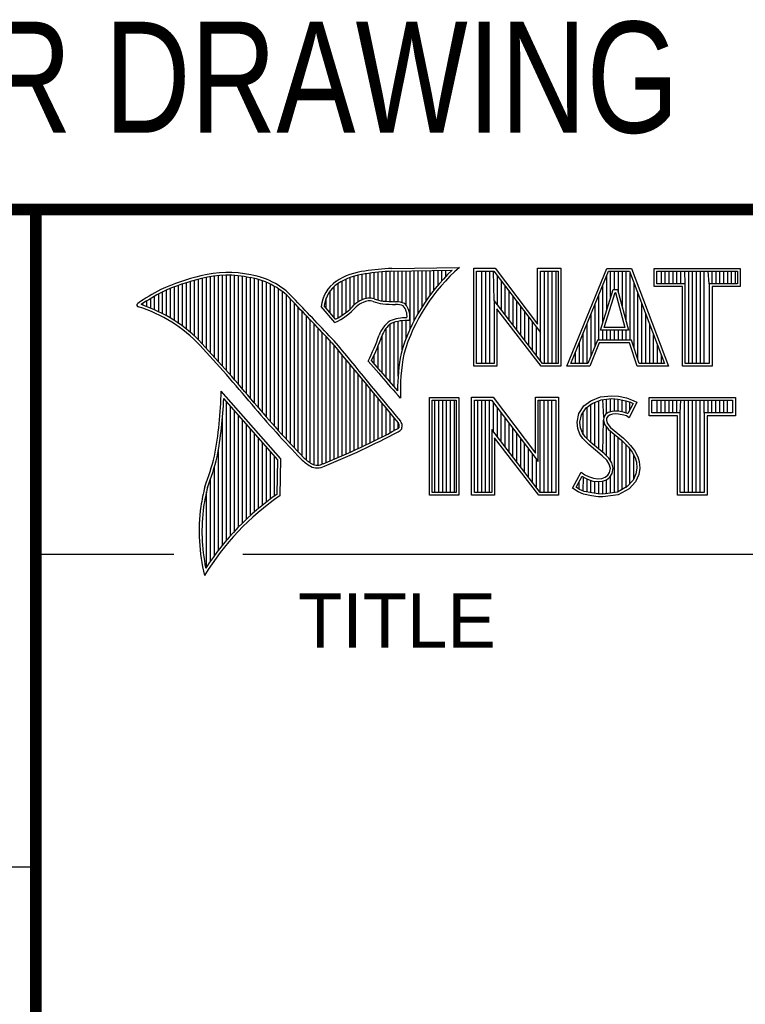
# Model space of a CAD drawing. Header units: inches. Extents: x 0 to 22, y 0 to 17.
# Tile 41 of 56: x 16.3 to 17.6, y 1.6 to 3.3. Entities that reach past the tile are written whole.
import ezdxf

# ---------------------------------------------------------------- set-up
doc = ezdxf.new("R2010")
doc.units = ezdxf.units.IN
doc.header["$LTSCALE"] = 1.21
doc.header["$MEASUREMENT"] = 0
doc.layers.get('0').update_dxf_attribs({"linetype": 'CONTINUOUS'})
doc.layers.add('NOTE', color=7, linetype='CONTINUOUS')
doc.styles.get("Standard").update_dxf_attribs({"font": 'txt', "width": 0.8})
doc.styles.add('TEXTSTYLE_2', font='txt')

# ---------------------------------------------------------------- blocks, each defined once
blk = doc.blocks.new('*T13')
at = {"color": 2, "linetype": 'Continuous'}
for p, q in [((0, 0), (5.13, 0)), ((0, 0), (0, -1.71)), ((5.13, 0), (5.13, -1.71)), ((0, -1.71), (5.13, -1.71))]:
    blk.add_line(p, q, dxfattribs=at)
at = {"layer": 'NOTE', "color": 7, "linetype": 'Continuous', "insert": (2.565, -1.145), "char_height": 0.2, "width": 2.24, "attachment_point": 2, "line_spacing_factor": 0.9}
blk.add_mtext('NI 950X', dxfattribs=at)

msp = doc.modelspace()

# ---------------------------------------------------------------- linework, layer by layer
at = {"color": 2, "linetype": 'Continuous'}
for p, q in [((16.375, 2.96), (21.5, 2.96)), ((16.6943, 2.6918), (16.6943, 2.8472)), ((16.7011, 2.6841), (16.7011, 2.8474)), ((16.708, 2.6764), (16.708, 2.8474)), ((16.7148, 2.6685), (16.7148, 2.847)), ((16.9264, 2.8018), (16.9264, 2.8477)), ((16.9332, 2.8053), (16.9332, 2.849)), ((16.9401, 2.8077), (16.9401, 2.8499)), ((16.9469, 2.8082), (16.9469, 2.8509)), ((16.9537, 2.8069), (16.9537, 2.8518)), ((16.9606, 2.8048), (16.9606, 2.8525)), ((16.9674, 2.8034), (16.9674, 2.8531)), ((16.9742, 2.8027), (16.9742, 2.8536)), ((16.981, 2.8023), (16.981, 2.854)), ((16.9838, 2.8589), (17.0997, 2.8607)), ((16.9839, 2.8541), (17.087, 2.8557)), ((16.9879, 2.802), (16.9879, 2.8542)), ((16.9947, 2.8019), (16.9947, 2.8543)), ((17.0015, 2.8005), (17.0015, 2.8544)), ((17.0083, 2.7963), (17.0083, 2.8545)), ((17.0152, 2.755), (17.0152, 2.8546)), ((17.022, 2.7691), (17.022, 2.8547)), ((17.0288, 2.7817), (17.0288, 2.8548)), ((17.0357, 2.7931), (17.0357, 2.8549)), ((17.0425, 2.8035), (17.0425, 2.855)), ((17.0493, 2.8131), (17.0493, 2.8551)), ((17.0561, 2.822), (17.0561, 2.8552)), ((17.063, 2.8303), (17.063, 2.8553)), ((17.0698, 2.8381), (17.0698, 2.8554)), ((17.0766, 2.8454), (17.0766, 2.8555)), ((17.1243, 2.8592), (17.1609, 2.8592)), ((17.1243, 2.6915), (17.1243, 2.8592)), ((17.1291, 2.8543), (17.1585, 2.8543)), ((17.1291, 2.6963), (17.1291, 2.8543)), ((17.1381, 2.6963), (17.1381, 2.8543)), ((17.1447, 2.6963), (17.1447, 2.8543)), ((17.1514, 2.6963), (17.1514, 2.8543)), ((17.1589, 2.8042), (17.1581, 2.8543)), ((17.1585, 2.8543), (17.2383, 2.7492)), ((17.1609, 2.8592), (17.2334, 2.7636)), ((17.2334, 2.8592), (17.2732, 2.8592)), ((17.2334, 2.7636), (17.2334, 2.8592)), ((17.2383, 2.8543), (17.2684, 2.8543)), ((17.2383, 2.7492), (17.2383, 2.8543)), ((17.2449, 2.6963), (17.2449, 2.8543)), ((17.2515, 2.6963), (17.2515, 2.8543)), ((17.2582, 2.6963), (17.2582, 2.8543)), ((17.2649, 2.6963), (17.2649, 2.8543)), ((17.2684, 2.8543), (17.2684, 2.6963)), ((17.2732, 2.8592), (17.2732, 2.6915)), ((17.2831, 2.6915), (17.3516, 2.8591)), ((17.2903, 2.6964), (17.3548, 2.8542)), ((17.3516, 2.8591), (17.3938, 2.8591)), ((17.3548, 2.8542), (17.3905, 2.8542)), ((17.3583, 2.8098), (17.3583, 2.8542)), ((17.365, 2.8228), (17.365, 2.8542)), ((17.3717, 2.817), (17.3717, 2.8542)), ((17.3784, 2.7925), (17.3784, 2.8542)), ((17.385, 2.7679), (17.385, 2.8542)), ((17.3905, 2.8542), (17.4504, 2.6964)), ((17.3917, 2.7364), (17.3917, 2.851)), ((17.3938, 2.8591), (17.4574, 2.6915)), ((17.4327, 2.8591), (17.5802, 2.8591)), ((17.4327, 2.8278), (17.4327, 2.8591)), ((17.4375, 2.8542), (17.5753, 2.8542)), ((17.4375, 2.8327), (17.4375, 2.8542)), ((17.4451, 2.8327), (17.4451, 2.8542)), ((17.4518, 2.8327), (17.4518, 2.8542)), ((17.4585, 2.8327), (17.4585, 2.8542)), ((17.4652, 2.8327), (17.4652, 2.8542)), ((17.4718, 2.8327), (17.4718, 2.8542)), ((17.4785, 2.8327), (17.4785, 2.8542)), ((17.4859, 2.8327), (17.4852, 2.8542)), ((17.4919, 2.6964), (17.4919, 2.8542)), ((17.4985, 2.6964), (17.4985, 2.8542)), ((17.5052, 2.6964), (17.5052, 2.8542)), ((17.5119, 2.6964), (17.5119, 2.8542)), ((17.5186, 2.6964), (17.5186, 2.8542)), ((17.5269, 2.8327), (17.5252, 2.8542)), ((17.5319, 2.8327), (17.5319, 2.8542)), ((17.5386, 2.8327), (17.5386, 2.8542)), ((17.5453, 2.8327), (17.5453, 2.8542)), ((17.5519, 2.8327), (17.5519, 2.8542)), ((17.5586, 2.8327), (17.5586, 2.8542)), ((17.5653, 2.8327), (17.5653, 2.8542)), ((17.572, 2.8327), (17.572, 2.8542)), ((17.5753, 2.8542), (17.5753, 2.8327)), ((17.5802, 2.8591), (17.5802, 2.8278)), ((16.6192, 2.765), (16.6192, 2.8301)), ((16.626, 2.7601), (16.626, 2.8325)), ((16.6329, 2.7549), (16.6329, 2.8347)), ((16.6397, 2.7492), (16.6397, 2.8367)), ((16.6465, 2.7431), (16.6465, 2.8386)), ((16.6533, 2.7366), (16.6533, 2.8403)), ((16.6602, 2.7295), (16.6602, 2.8419)), ((16.667, 2.7221), (16.667, 2.8435)), ((16.6738, 2.7146), (16.6738, 2.8449)), ((16.6806, 2.707), (16.6806, 2.8459)), ((16.6875, 2.6995), (16.6875, 2.8467)), ((16.7216, 2.6607), (16.7216, 2.8465)), ((16.7284, 2.6527), (16.7284, 2.8456)), ((16.7353, 2.6447), (16.7353, 2.8445)), ((16.7421, 2.6366), (16.7421, 2.8431)), ((16.7489, 2.6285), (16.7489, 2.8417)), ((16.7557, 2.6204), (16.7557, 2.84)), ((16.7626, 2.6125), (16.7626, 2.8378)), ((16.7694, 2.6046), (16.7694, 2.8352)), ((16.7762, 2.5968), (16.7762, 2.8321)), ((16.8923, 2.7747), (16.8923, 2.8335)), ((16.8991, 2.7788), (16.8991, 2.8375)), ((16.9059, 2.7837), (16.9059, 2.8408)), ((16.9128, 2.7896), (16.9128, 2.8436)), ((16.9196, 2.7966), (16.9196, 2.8459)), ((17.1648, 2.7965), (17.1648, 2.8461)), ((17.1714, 2.7879), (17.1714, 2.8373)), ((17.345, 2.7666), (17.345, 2.8302)), ((17.3517, 2.7882), (17.3517, 2.8465)), ((17.3984, 2.7232), (17.3984, 2.8334)), ((17.4859, 2.8327), (17.4375, 2.8327)), ((17.4859, 2.6964), (17.4859, 2.8327)), ((17.5753, 2.8327), (17.5269, 2.8327)), ((17.5269, 2.8327), (17.5269, 2.6964)), ((16.5851, 2.7849), (16.5851, 2.8154)), ((16.5919, 2.7815), (16.5919, 2.819)), ((16.5987, 2.7778), (16.5987, 2.8221)), ((16.6055, 2.7738), (16.6055, 2.8249)), ((16.6124, 2.7696), (16.6124, 2.8276)), ((16.7831, 2.5891), (16.7831, 2.8284)), ((16.7899, 2.5815), (16.7899, 2.8242)), ((16.7967, 2.5739), (16.7967, 2.8193)), ((16.8035, 2.5665), (16.8035, 2.8136)), ((16.8786, 2.783), (16.8786, 2.8206)), ((16.8855, 2.7749), (16.8855, 2.8281)), ((17.1781, 2.7792), (17.1781, 2.8285)), ((17.1848, 2.7705), (17.1848, 2.8197)), ((17.3383, 2.7364), (17.3383, 2.8138)), ((17.3409, 2.7533), (17.3624, 2.8228)), ((17.3475, 2.7581), (17.3659, 2.8179)), ((17.3624, 2.8228), (17.3701, 2.8228)), ((17.3659, 2.8179), (17.3664, 2.8179)), ((17.3664, 2.8179), (17.3827, 2.7581)), ((17.3701, 2.8228), (17.389, 2.7533)), ((17.4051, 2.7034), (17.4051, 2.8158)), ((17.481, 2.8278), (17.4327, 2.8278)), ((17.481, 2.6915), (17.481, 2.8278)), ((17.5802, 2.8278), (17.5318, 2.8278)), ((17.5318, 2.8278), (17.5318, 2.6915)), ((16.5578, 2.796), (16.5578, 2.7989)), ((16.5646, 2.7936), (16.5646, 2.8033)), ((16.5714, 2.7909), (16.5714, 2.8075)), ((16.5782, 2.788), (16.5782, 2.8116)), ((16.8104, 2.5591), (16.8104, 2.807)), ((16.8172, 2.5519), (16.8172, 2.7996)), ((16.8718, 2.791), (16.8718, 2.8085)), ((17.2418, 2.6963), (17.1589, 2.8042)), ((17.1589, 2.8042), (17.1589, 2.6963)), ((17.1915, 2.7618), (17.1915, 2.8109)), ((17.1981, 2.7531), (17.1981, 2.8021)), ((17.3316, 2.7267), (17.3316, 2.7975)), ((17.4118, 2.6964), (17.4118, 2.7982)), ((16.824, 2.5447), (16.824, 2.7924)), ((16.8308, 2.5375), (16.8308, 2.7853)), ((16.8864, 2.7664), (16.8632, 2.7937)), ((16.8877, 2.7723), (16.8682, 2.7952)), ((17.2395, 2.6915), (17.1637, 2.7899)), ((17.1637, 2.7899), (17.1637, 2.6915)), ((17.2048, 2.7445), (17.2048, 2.7933)), ((17.2115, 2.7358), (17.2115, 2.7845)), ((17.325, 2.7101), (17.325, 2.7812)), ((17.4184, 2.6964), (17.4184, 2.7806)), ((16.8377, 2.5314), (16.8377, 2.7781)), ((16.8445, 2.5262), (16.8445, 2.7709)), ((16.8513, 2.523), (16.8513, 2.7637)), ((16.981, 2.664), (16.981, 2.7634)), ((16.9879, 2.6563), (16.9879, 2.7665)), ((16.9947, 2.6748), (16.9947, 2.7683)), ((17.0015, 2.7195), (17.0015, 2.7694)), ((17.0083, 2.7388), (17.0083, 2.7698)), ((17.2182, 2.7271), (17.2182, 2.7757)), ((17.2248, 2.7184), (17.2248, 2.7669)), ((17.3183, 2.6964), (17.3183, 2.7648)), ((17.4251, 2.6964), (17.4251, 2.763)), ((16.8581, 2.5224), (16.8581, 2.7565)), ((16.865, 2.5241), (16.865, 2.7493)), ((16.9742, 2.672), (16.9742, 2.7568)), ((17.2315, 2.7098), (17.2315, 2.7581)), ((17.2382, 2.7011), (17.2383, 2.7492)), ((17.3116, 2.6964), (17.3116, 2.7485)), ((17.389, 2.7533), (17.3409, 2.7533)), ((17.345, 2.7364), (17.345, 2.7533)), ((17.3827, 2.7581), (17.3475, 2.7581)), ((17.3517, 2.7364), (17.3517, 2.7533)), ((17.3583, 2.7364), (17.3583, 2.7533)), ((17.365, 2.7364), (17.365, 2.7533)), ((17.3717, 2.7364), (17.3717, 2.7533)), ((17.3784, 2.7364), (17.3784, 2.7533)), ((17.385, 2.7364), (17.385, 2.7533)), ((16.8718, 2.527), (16.8718, 2.7421)), ((16.8786, 2.5298), (16.8786, 2.7348)), ((16.9674, 2.6802), (16.9674, 2.7444)), ((17.3049, 2.6964), (17.3049, 2.7322)), ((17.3356, 2.7364), (17.3195, 2.6964)), ((17.3388, 2.7316), (17.3228, 2.6915)), ((17.394, 2.7364), (17.3356, 2.7364)), ((17.3905, 2.7316), (17.3388, 2.7316)), ((17.4039, 2.6915), (17.3905, 2.7316)), ((17.4074, 2.6964), (17.394, 2.7364)), ((17.4318, 2.6964), (17.4318, 2.7455)), ((16.8855, 2.5327), (16.8855, 2.727)), ((16.8923, 2.5356), (16.8923, 2.7187)), ((16.9606, 2.6882), (16.9606, 2.7266)), ((17.2983, 2.6964), (17.2983, 2.7158)), ((17.4385, 2.6964), (17.4385, 2.7279)), ((16.8991, 2.5385), (16.8991, 2.7104)), ((16.9059, 2.5415), (16.9059, 2.7022)), ((16.9616, 2.6797), (16.9434, 2.7005)), ((16.9653, 2.6828), (16.9492, 2.7013)), ((16.9537, 2.696), (16.9537, 2.7109)), ((17.1589, 2.6963), (17.1291, 2.6963)), ((17.2684, 2.6963), (17.2418, 2.6963)), ((17.3195, 2.6964), (17.2903, 2.6964)), ((17.4504, 2.6964), (17.4074, 2.6964)), ((17.4451, 2.6964), (17.4451, 2.7103)), ((17.5269, 2.6964), (17.4859, 2.6964)), ((16.9128, 2.5446), (16.9128, 2.6939)), ((16.9196, 2.5477), (16.9196, 2.6856)), ((17.1637, 2.6915), (17.1243, 2.6915)), ((17.2732, 2.6915), (17.2395, 2.6915)), ((17.3228, 2.6915), (17.2831, 2.6915)), ((17.4574, 2.6915), (17.4039, 2.6915)), ((17.5318, 2.6915), (17.481, 2.6915)), ((16.9264, 2.5508), (16.9264, 2.6774)), ((16.9332, 2.554), (16.9332, 2.6691)), ((16.7939, 2.533), (16.6919, 2.6489)), ((16.9401, 2.5573), (16.9401, 2.6608)), ((16.9469, 2.5606), (16.9469, 2.6526)), ((16.789, 2.5312), (16.6964, 2.6365)), ((16.7011, 2.3939), (16.7011, 2.6311)), ((16.9537, 2.5639), (16.9537, 2.6443)), ((16.9606, 2.5673), (16.9606, 2.6361)), ((16.999, 2.637), (16.9946, 2.6418)), ((17.0482, 2.6383), (17.0988, 2.6383)), ((17.0482, 2.4708), (17.0482, 2.6383)), ((17.0531, 2.6334), (17.0939, 2.6334)), ((17.0531, 2.4756), (17.0531, 2.6334)), ((17.0577, 2.4756), (17.0577, 2.6334)), ((17.0644, 2.4756), (17.0644, 2.6334)), ((17.071, 2.4756), (17.071, 2.6334)), ((17.0777, 2.4756), (17.0777, 2.6334)), ((17.0844, 2.4756), (17.0844, 2.6334)), ((17.0911, 2.4756), (17.0911, 2.6334)), ((17.0939, 2.6334), (17.0939, 2.4756)), ((17.0988, 2.6383), (17.0988, 2.4708)), ((17.1205, 2.6385), (17.1571, 2.6385)), ((17.1205, 2.4708), (17.1205, 2.6385)), ((17.1253, 2.6336), (17.1547, 2.6336)), ((17.1253, 2.4756), (17.1253, 2.6336)), ((17.1311, 2.4756), (17.1311, 2.6336)), ((17.1378, 2.4756), (17.1378, 2.6336)), ((17.1445, 2.4756), (17.1445, 2.6336)), ((17.1511, 2.4756), (17.1511, 2.6336)), ((17.1547, 2.6336), (17.2345, 2.5284)), ((17.1571, 2.6385), (17.2296, 2.5429)), ((17.1578, 2.5799), (17.1578, 2.6295)), ((17.2296, 2.6385), (17.2694, 2.6385)), ((17.2296, 2.5429), (17.2296, 2.6385)), ((17.2345, 2.6336), (17.2646, 2.6336)), ((17.2345, 2.5284), (17.2345, 2.6336)), ((17.2379, 2.4756), (17.2379, 2.6336)), ((17.2446, 2.4756), (17.2446, 2.6336)), ((17.2513, 2.4756), (17.2513, 2.6336)), ((17.2579, 2.4756), (17.2579, 2.6336)), ((17.2646, 2.6336), (17.2646, 2.4756)), ((17.2694, 2.6385), (17.2694, 2.4708)), ((17.3127, 2.6238), (17.3245, 2.6324)), ((17.3162, 2.6204), (17.3269, 2.6281)), ((17.3245, 2.6324), (17.3412, 2.639)), ((17.3269, 2.6281), (17.3424, 2.6343)), ((17.3314, 2.5555), (17.3314, 2.6299)), ((17.338, 2.5499), (17.338, 2.6326)), ((17.3412, 2.639), (17.3596, 2.641)), ((17.3424, 2.6343), (17.3597, 2.6362)), ((17.3466, 2.6041), (17.3447, 2.6345)), ((17.3514, 2.6103), (17.3514, 2.6353)), ((17.3581, 2.6135), (17.3581, 2.636)), ((17.3596, 2.641), (17.372, 2.6402)), ((17.3597, 2.6362), (17.3713, 2.6354)), ((17.3647, 2.6146), (17.3647, 2.6358)), ((17.3713, 2.6354), (17.3843, 2.6326)), ((17.3714, 2.6146), (17.3714, 2.6353)), ((17.372, 2.6402), (17.3856, 2.6373)), ((17.3781, 2.6134), (17.3781, 2.6339)), ((17.3843, 2.6326), (17.3921, 2.6299)), ((17.3848, 2.6117), (17.3848, 2.6324)), ((17.3856, 2.6373), (17.3939, 2.6344)), ((17.4031, 2.6301), (17.3899, 2.6036)), ((17.3914, 2.6176), (17.3914, 2.6301)), ((17.3921, 2.6299), (17.3966, 2.6278)), ((17.3939, 2.6344), (17.4031, 2.6301)), ((17.4242, 2.6383), (17.5717, 2.6383)), ((17.4242, 2.607), (17.4242, 2.6383)), ((17.429, 2.6334), (17.5669, 2.6334)), ((17.429, 2.6119), (17.429, 2.6334)), ((17.4382, 2.6119), (17.4382, 2.6334)), ((17.4448, 2.6119), (17.4448, 2.6334)), ((17.4515, 2.6119), (17.4515, 2.6334)), ((17.4582, 2.6119), (17.4582, 2.6334)), ((17.4649, 2.6119), (17.4649, 2.6334)), ((17.4716, 2.6119), (17.4716, 2.6334)), ((17.4774, 2.6119), (17.4782, 2.6334)), ((17.4849, 2.4756), (17.4849, 2.6334)), ((17.4916, 2.4756), (17.4916, 2.6334)), ((17.4983, 2.4756), (17.4983, 2.6334)), ((17.5049, 2.4756), (17.5049, 2.6334)), ((17.5116, 2.4756), (17.5116, 2.6334)), ((17.5185, 2.6119), (17.5183, 2.6334)), ((17.525, 2.6119), (17.525, 2.6334)), ((17.5316, 2.6119), (17.5316, 2.6334)), ((17.5383, 2.6119), (17.5383, 2.6334)), ((17.545, 2.6119), (17.545, 2.6334)), ((17.5517, 2.6119), (17.5517, 2.6334)), ((17.5583, 2.6119), (17.5583, 2.6334)), ((17.5669, 2.6334), (17.5669, 2.6119)), ((17.5717, 2.6383), (17.5717, 2.607)), ((16.708, 2.4018), (16.708, 2.6233)), ((16.7148, 2.4093), (16.7148, 2.6156)), ((16.9674, 2.5708), (16.9674, 2.6278)), ((16.9742, 2.5743), (16.9742, 2.6195)), ((16.981, 2.5778), (16.981, 2.6113)), ((17.1645, 2.5712), (17.1645, 2.6207)), ((17.1712, 2.5625), (17.1712, 2.6119)), ((17.3037, 2.6105), (17.3127, 2.6238)), ((17.3083, 2.6086), (17.3162, 2.6204)), ((17.3113, 2.5744), (17.3113, 2.6131)), ((17.318, 2.5677), (17.318, 2.6217)), ((17.3247, 2.561), (17.3247, 2.6265)), ((17.3543, 2.6124), (17.3497, 2.609)), ((17.3604, 2.6142), (17.3543, 2.6124)), ((17.3664, 2.6148), (17.3604, 2.6142)), ((17.3726, 2.6145), (17.3664, 2.6148)), ((17.3819, 2.6126), (17.3726, 2.6145)), ((17.3873, 2.6109), (17.3819, 2.6126)), ((17.3966, 2.6278), (17.3879, 2.6106)), ((17.4774, 2.6119), (17.429, 2.6119)), ((17.4774, 2.4756), (17.4774, 2.6119)), ((17.5669, 2.6119), (17.5185, 2.6119)), ((17.5185, 2.6119), (17.5185, 2.4756)), ((16.6943, 2.3857), (16.6943, 2.603)), ((16.7216, 2.4165), (16.7216, 2.6078)), ((16.7284, 2.4233), (16.7284, 2.6001)), ((16.9879, 2.5814), (16.9879, 2.603)), ((16.9947, 2.5853), (16.9947, 2.5948)), ((17.1778, 2.5539), (17.1778, 2.6031)), ((17.1845, 2.5452), (17.1845, 2.5943)), ((17.3009, 2.5961), (17.3037, 2.6105)), ((17.302, 2.5852), (17.3009, 2.5961)), ((17.3058, 2.5959), (17.3083, 2.6086)), ((17.3068, 2.5863), (17.3058, 2.5959)), ((17.3447, 2.5443), (17.3461, 2.5993)), ((17.3466, 2.6041), (17.3461, 2.5993)), ((17.3461, 2.5993), (17.3477, 2.5922)), ((17.3497, 2.609), (17.3466, 2.6041)), ((17.3513, 2.6025), (17.351, 2.5996)), ((17.351, 2.5996), (17.3521, 2.5944)), ((17.3533, 2.6056), (17.3513, 2.6025)), ((17.3521, 2.5944), (17.3582, 2.5869)), ((17.3565, 2.6079), (17.3533, 2.6056)), ((17.3614, 2.6094), (17.3565, 2.6079)), ((17.3665, 2.6099), (17.3614, 2.6094)), ((17.372, 2.6097), (17.3665, 2.6099)), ((17.3807, 2.6079), (17.372, 2.6097)), ((17.3853, 2.6065), (17.3807, 2.6079)), ((17.3899, 2.6036), (17.3853, 2.6065)), ((17.3879, 2.6106), (17.3873, 2.6109)), ((17.4726, 2.607), (17.4242, 2.607)), ((17.4726, 2.4708), (17.4726, 2.607)), ((17.5717, 2.607), (17.5233, 2.607)), ((17.5233, 2.607), (17.5233, 2.4708)), ((16.7353, 2.4299), (16.7353, 2.5923)), ((16.7421, 2.4363), (16.7421, 2.5846)), ((17.238, 2.4756), (17.1551, 2.5834)), ((17.1551, 2.5834), (17.1551, 2.4756)), ((17.1912, 2.5365), (17.1912, 2.5855)), ((17.3058, 2.5754), (17.302, 2.5852)), ((17.3101, 2.5777), (17.3068, 2.5863)), ((17.3147, 2.571), (17.3101, 2.5777)), ((17.3477, 2.5922), (17.3547, 2.5835)), ((17.3514, 2.5381), (17.3514, 2.5876)), ((17.3547, 2.5835), (17.3771, 2.5649)), ((17.3581, 2.5298), (17.3581, 2.5807)), ((17.3582, 2.5869), (17.3804, 2.5685)), ((16.7489, 2.4424), (16.7489, 2.5768)), ((16.7557, 2.4482), (16.7557, 2.569)), ((16.7626, 2.4538), (16.7626, 2.5613)), ((17.2356, 2.4708), (17.1599, 2.5692)), ((17.1599, 2.5692), (17.1599, 2.4708)), ((17.1979, 2.5278), (17.1979, 2.5767)), ((17.2045, 2.5192), (17.2045, 2.5679)), ((17.3109, 2.5679), (17.3058, 2.5754)), ((17.3153, 2.5636), (17.3109, 2.5679)), ((17.3243, 2.5614), (17.3147, 2.571)), ((17.321, 2.5578), (17.3153, 2.5636)), ((17.3474, 2.5421), (17.3243, 2.5614)), ((17.3647, 2.4755), (17.3647, 2.5752)), ((17.3714, 2.4763), (17.3714, 2.5696)), ((17.3771, 2.5649), (17.383, 2.559)), ((17.3781, 2.4808), (17.3781, 2.5639)), ((17.3804, 2.5685), (17.3864, 2.5624)), ((17.3864, 2.5624), (17.3925, 2.5561)), ((16.6875, 2.377), (16.6875, 2.5502)), ((16.7694, 2.4592), (16.7694, 2.5535)), ((16.7762, 2.4644), (16.7762, 2.5458)), ((17.2112, 2.5105), (17.2112, 2.5591)), ((17.2179, 2.5018), (17.2179, 2.5503)), ((17.3441, 2.5385), (17.321, 2.5578)), ((17.383, 2.559), (17.3888, 2.5529)), ((17.3848, 2.4834), (17.3848, 2.5571)), ((17.3888, 2.5529), (17.3953, 2.5446)), ((17.3914, 2.4908), (17.3914, 2.5495)), ((17.3925, 2.5561), (17.3994, 2.5472)), ((17.3953, 2.5446), (17.4001, 2.535)), ((17.3994, 2.5472), (17.4046, 2.5368)), ((16.7831, 2.4694), (16.7831, 2.538)), ((16.788, 2.4729), (16.789, 2.5312)), ((16.7927, 2.4704), (16.7939, 2.533)), ((17.2246, 2.4931), (17.2246, 2.5415)), ((17.2312, 2.4844), (17.2312, 2.5327)), ((17.3516, 2.5311), (17.3441, 2.5385)), ((17.3554, 2.5341), (17.3474, 2.5421)), ((17.3559, 2.5241), (17.3516, 2.5311)), ((17.3604, 2.5261), (17.3554, 2.5341)), ((17.3981, 2.4982), (17.3981, 2.5389)), ((17.4001, 2.535), (17.4024, 2.5275)), ((17.4024, 2.5275), (17.4031, 2.5174)), ((17.4046, 2.5368), (17.4072, 2.5285)), ((17.4072, 2.5285), (17.408, 2.5172)), ((16.6806, 2.368), (16.6806, 2.52)), ((17.2931, 2.483), (17.3081, 2.5106)), ((17.3081, 2.5106), (17.3144, 2.506)), ((17.3579, 2.5169), (17.3559, 2.5241)), ((17.3565, 2.5097), (17.3579, 2.5169)), ((17.3629, 2.5171), (17.3604, 2.5261)), ((17.3611, 2.5079), (17.3629, 2.5171)), ((17.4031, 2.5174), (17.4016, 2.5077)), ((17.408, 2.5172), (17.4063, 2.5063)), ((16.6738, 2.3584), (16.6738, 2.4982)), ((17.2995, 2.4845), (17.3097, 2.5034)), ((17.3047, 2.481), (17.3047, 2.4941)), ((17.3097, 2.5034), (17.3119, 2.5018)), ((17.3113, 2.478), (17.3119, 2.5018)), ((17.3119, 2.5018), (17.3189, 2.4983)), ((17.3144, 2.506), (17.3207, 2.5028)), ((17.318, 2.4765), (17.318, 2.4986)), ((17.3189, 2.4983), (17.328, 2.4952)), ((17.3207, 2.5028), (17.3291, 2.5)), ((17.3247, 2.475), (17.3247, 2.4963)), ((17.328, 2.4952), (17.3365, 2.4942)), ((17.3291, 2.5), (17.3366, 2.4991)), ((17.3314, 2.474), (17.3314, 2.4948)), ((17.3365, 2.4942), (17.3446, 2.4949)), ((17.3366, 2.4991), (17.3435, 2.4997)), ((17.338, 2.473), (17.338, 2.494)), ((17.3435, 2.4997), (17.3487, 2.5017)), ((17.3446, 2.4949), (17.351, 2.4974)), ((17.3447, 2.4728), (17.3447, 2.4949)), ((17.3487, 2.5017), (17.3536, 2.5051)), ((17.351, 2.4974), (17.3572, 2.5017)), ((17.3514, 2.4737), (17.3514, 2.4975)), ((17.3536, 2.5051), (17.3565, 2.5097)), ((17.3572, 2.5017), (17.3611, 2.5079)), ((17.3581, 2.4746), (17.3581, 2.5024)), ((17.3967, 2.4966), (17.3868, 2.4857)), ((17.4008, 2.4939), (17.3899, 2.4818)), ((17.4016, 2.5077), (17.3967, 2.4966)), ((17.4063, 2.5063), (17.4008, 2.4939)), ((16.667, 2.3482), (16.667, 2.477)), ((17.3026, 2.4766), (17.2931, 2.483)), ((17.3049, 2.4809), (17.2995, 2.4845)), ((17.3118, 2.4729), (17.3026, 2.4766)), ((17.3132, 2.4775), (17.3049, 2.4809)), ((17.3262, 2.4748), (17.3132, 2.4775)), ((17.3868, 2.4857), (17.3699, 2.4761)), ((17.3899, 2.4818), (17.3714, 2.4714)), ((17.0988, 2.4708), (17.0482, 2.4708)), ((17.0939, 2.4756), (17.0531, 2.4756)), ((17.1599, 2.4708), (17.1205, 2.4708)), ((17.1551, 2.4756), (17.1253, 2.4756)), ((17.2694, 2.4708), (17.2356, 2.4708)), ((17.2646, 2.4756), (17.238, 2.4756)), ((17.3254, 2.47), (17.3118, 2.4729)), ((17.3369, 2.4683), (17.3254, 2.47)), ((17.3373, 2.4731), (17.3262, 2.4748)), ((17.3452, 2.468), (17.3369, 2.4683)), ((17.345, 2.4729), (17.3373, 2.4731)), ((17.3699, 2.4761), (17.345, 2.4729)), ((17.3714, 2.4714), (17.3452, 2.468)), ((17.5233, 2.4708), (17.4726, 2.4708)), ((17.5185, 2.4756), (17.4774, 2.4756)), ((16.375, 2.37), (16.6109, 2.37)), ((16.7288, 2.37), (21.5, 2.37)), ((13.61, 1.835), (16.375, 1.835))]:
    msp.add_line(p, q, dxfattribs=at)
at = {"color": 7, "linetype": 'Continuous', "const_width": 0.02}
for points in [[(13.6, 2.9595), (21.5, 2.96)], [(16.375, 2.96), (16.375, 0.5)]]:
    msp.add_lwpolyline(points, dxfattribs=at)
at = {"color": 2, "linetype": 'Continuous'}
for centre, radius, start, end in [((16.7034, 2.6747), 0.1775, 77.2819, 105.0682), ((16.7034, 2.6747), 0.1727, 77.2314, 105.1003), ((16.7222, 2.7226), 0.1269, 40.2333, 80.7735), ((16.9502, 2.7423), 0.1128, 96.3009, 123.1685), ((16.9502, 2.7423), 0.108, 96.2443, 123.1259), ((17.0005, 2.4511), 0.4082, 92.3475, 98.8367), ((17.0005, 2.4511), 0.4034, 92.3569, 98.8525), ((17.308, 2.6221), 0.3216, 133.4014, 163.4571), ((17.308, 2.6221), 0.3168, 131.1193, 163.4132), ((16.7315, 2.5144), 0.3399, 102.6162, 114.8514), ((16.7315, 2.5144), 0.3351, 102.5989, 114.8296), ((16.7222, 2.7226), 0.1221, 40.1653, 80.8429), ((16.923, 2.7875), 0.0602, 125.032, 174.0466), ((16.923, 2.7875), 0.0554, 125.1142, 171.9572), ((16.7759, 2.4698), 0.3996, 117.9347, 124.5691), ((16.7759, 2.4698), 0.3948, 117.954, 124.0374), ((16.5507, 2.7963), 0.00298, 121.3543, 265.8048), ((16.4772, 2.5601), 0.2493, 43.1664, 71.8497), ((9.1994, -4.4938), 10.5463, 43.2461, 43.76704), ((9.199, -4.4944), 10.5518, 43.24607, 43.76701), ((16.8429, 2.8642), 0.1022, 295.9966, 318.5916), ((16.9517, 2.7612), 0.0478, 112.9196, 132.2699), ((16.9517, 2.7612), 0.043, 112.6662, 131.9321), ((16.9455, 2.7813), 0.0269, 72.6128, 117.3853), ((16.9455, 2.7813), 0.0221, 72.9381, 117.8635), ((16.977, 2.8697), 0.0718, 249.5515, 263.1636), ((16.977, 2.8697), 0.067, 249.4455, 263.1373), ((16.9944, 3.0501), 0.253, 264.1107, 269.1006), ((16.9944, 3.0501), 0.2482, 264.1189, 269.068), ((16.9917, 2.7681), 0.0339, 64.4685, 92.2537), ((16.9917, 2.7681), 0.0291, 66.3231, 92.5053), ((16.9825, 2.7769), 0.0323, 347.1178, 42.4037), ((16.4773, 2.5601), 0.2445, 43.1672, 72.5708), ((16.8429, 2.8642), 0.107, 293.9928, 318.4439), ((16.9825, 2.7769), 0.0275, 355.2987, 40.4494), ((17.0047, 2.732), 0.0441, 122.6948, 163.4996), ((17.0047, 2.732), 0.0393, 123.3496, 163.7165), ((17.0094, 2.698), 0.0767, 89.6565, 111.8738), ((17.0094, 2.698), 0.0719, 86.3769, 111.5054), ((14.6639, 0.8852), 2.7178, 39.9159, 42.7668), ((117.205, 85.4976), 130.0576, 219.522219, 219.6006), ((117.1292, 85.4341), 129.954, 219.521832, 219.600442), ((16.5488, 2.8964), 0.4406, 333.6063, 339.8409), ((16.5488, 2.8963), 0.4454, 334.022, 339.8635), ((14.6645, 0.8858), 2.7122, 39.9143, 42.7655), ((17.3248, 2.6518), 0.3309, 169.2392, 180.3763), ((17.3248, 2.6518), 0.3261, 169.2807, 182.6075), ((17.5234, 3.1364), 0.724, 219.1087, 223.0885), ((17.5234, 3.1364), 0.7192, 219.1032, 222.5932), ((16.0461, 2.6599), 0.6459, 349.0852, 359.0204), ((16.0461, 2.6599), 0.6507, 349.0758, 357.94), ((18.1343, 3.7937), 1.8102, 220.042, 224.0069), ((18.1342, 3.7937), 1.815, 220.0434, 224.0127), ((16.9709, 2.5786), 0.0288, 26.3697, 33.9), ((16.9709, 2.5786), 0.0336, 24.6866, 34.3242), ((16.3916, 3.7016), 1.269, 291.9871, 298.2491), ((16.3917, 3.7016), 1.2737, 291.9984, 298.2504), ((16.98, 2.6057), 0.0252, 299.2501, 311.2614), ((16.98, 2.6057), 0.03, 299.1847, 314.8198), ((16.9687, 2.5899), 0.028, 353.6797, 3.043), ((16.9687, 2.5899), 0.0328, 350.4758, 4.7759), ((16.2632, 2.6388), 0.4292, 339.0712, 346.3669), ((16.2632, 2.6388), 0.434, 339.1085, 346.381), ((16.9079, 2.6176), 0.116, 227.0911, 236.9191), ((16.9079, 2.6176), 0.1112, 227.1627, 236.7917), ((16.8565, 2.5437), 0.0261, 242.8484, 298.0511), ((16.8565, 2.5437), 0.0213, 243.4913, 298.7009), ((17.0658, 2.3848), 0.4141, 165.9359, 170.6858), ((17.0658, 2.3848), 0.4093, 165.9761, 170.6762), ((17.0508, 2.0969), 0.454, 124.6428, 148.5563), ((17.0508, 2.0969), 0.4588, 124.9509, 147.098), ((16.9723, 2.4095), 0.318, 172.3562, 193.7958), ((16.9723, 2.4095), 0.3132, 172.3688, 191.6866)]:
    msp.add_arc(centre, radius, start, end, dxfattribs=at)

# ---------------------------------------------------------------- block references
msp.add_blockref('*T13', (16.3737, 2.9596))

# ---------------------------------------------------------------- texts
at = {"color": 7, "linetype": 'Continuous', "insert": (16.3742, 3.2811), "char_height": 0.19, "width": 2.432, "attachment_point": 2, "line_spacing_factor": 0.9}
msp.add_mtext('CUSTOMER DRAWING', dxfattribs=at)
at = {"color": 2, "linetype": 'Continuous', "insert": (16.8235, 2.303), "char_height": 0.093, "width": 0.465, "attachment_point": 1, "line_spacing_factor": 0.9, "style": 'TEXTSTYLE_2'}
msp.add_mtext('TITLE', dxfattribs=at)

doc.saveas('drawing.dxf')
